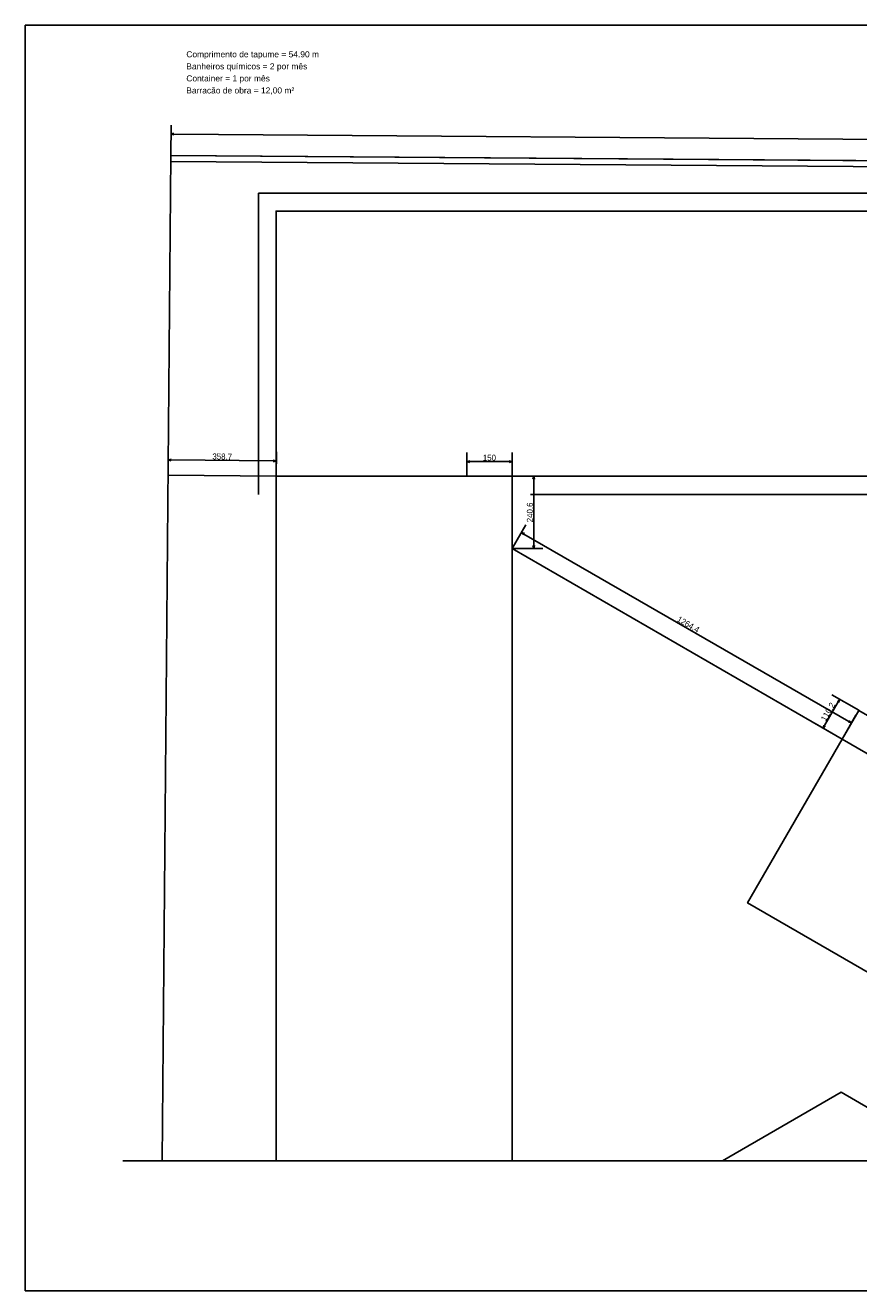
# Model space of a CAD drawing. Header units: millimetres. Extents: x -24 to 384, y -54 to 92.
# Tile 10 of 75: x 65 to 93, y 0 to 42. Entities that reach past the tile are written whole.
import ezdxf

# ---------------------------------------------------------------- set-up
doc = ezdxf.new("R2010")
doc.units = ezdxf.units.MM
doc.layers.add('A-PISOS-NIVEL', color=1, linetype='Continuous')
doc.layers.add('ARQ - COTA_NÍVEL', color=2, linetype='Continuous', lineweight=5)
doc.styles.add('Arial_1', font='arial.ttf', dxfattribs={"height": 0.225})
doc.styles.add('GULIM', font='Gulim.ttf')
doc.linetypes.add('FENCELINE2', pattern='A,6.35,-2.54,[132,ltypeshp.shx,S=2.54,R=0,X=-2.54,Y=0],-2.54,25.4', length=36.83)
doc.dimstyles.new('GULIM-100', dxfattribs={"dimtxt": 0.2, "dimasz": 0.1, "dimexe": 0.3, "dimexo": 0, "dimgap": 0.025, "dimtad": 1, "dimdec": 1, "dimlfac": 100, "dimzin": 12, "dimdsep": 46, "dimtxsty": 'GULIM', "dimblk": 'OPEN30', "dimcen": 0, "dimclrd": 152, "dimclre": 152, "dimclrt": 152, "dimaunit": 1, "dimadec": 0, "dimazin": 0, "dimtfac": 1.875, "dimtdec": 1, "dimtmove": 2, "dimatfit": 3, "dimldrblk": 'OPEN30', "dimfxl": 0, "dimtolj": 1, "dimtzin": 12, "dimlwd": -1, "dimarcsym": 0})

# ---------------------------------------------------------------- blocks, each defined once
blk = doc.blocks.new('_Open30')
at = {"color": 0, "linetype": 'ByBlock', "lineweight": -2}
for p, q in [((-1, 0.27), (0, 0)), ((0, 0), (-1, -0.27)), ((0, 0), (-1, 0))]:
    blk.add_line(p, q, dxfattribs=at)
blk = doc.blocks.new('*D12')
at = {"color": 152, "lineweight": -2, "transparency": 16777216}
for p, q in [((69.734, 27.067), (69.741, 27.873)), ((73.321, 27.035), (73.328, 27.842))]:
    blk.add_line(p, q, dxfattribs=at)
at = {"color": 152, "transparency": 16777216}
blk.add_line((73.225, 27.543), (69.838, 27.572), dxfattribs=at)
at = {"layer": 'Defpoints', "color": 0, "transparency": 16777216}
for p in [(69.738, 27.573), (69.734, 27.067), (73.321, 27.035)]:
    blk.add_point(p, dxfattribs=at)
at = {"color": 152, "transparency": 16777216, "xscale": 0.1, "yscale": 0.1, "zscale": 0.1}
for p, rotation in [((69.738, 27.573), 179.499353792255), ((73.325, 27.542), 359.499353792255)]:
    blk.add_blockref('_Open30', p, dxfattribs=dict(at, rotation=rotation))
at = {"color": 152, "transparency": 16777216, "insert": (71.533, 27.685), "char_height": 0.2, "attachment_point": 5, "rotation": 359.4994, "style": 'GULIM'}
blk.add_mtext('\\A1;358.7', dxfattribs=at)
blk = doc.blocks.new('*D13')
at = {"color": 152, "lineweight": -2, "transparency": 16777216}
for p, q in [((79.646, 27.035), (79.646, 27.818)), ((81.146, 27.035), (81.146, 27.818))]:
    blk.add_line(p, q, dxfattribs=at)
at = {"color": 152, "transparency": 16777216}
blk.add_line((81.046, 27.518), (79.746, 27.518), dxfattribs=at)
at = {"layer": 'Defpoints', "color": 0, "transparency": 16777216}
for p in [(79.646, 27.518), (79.646, 27.035), (81.146, 27.035)]:
    blk.add_point(p, dxfattribs=at)
at = {"color": 152, "transparency": 16777216, "xscale": 0.1, "yscale": 0.1, "zscale": 0.1, "rotation": 180}
blk.add_blockref('_Open30', (79.646, 27.518), dxfattribs=at)
at = {"color": 152, "transparency": 16777216, "xscale": 0.1, "yscale": 0.1, "zscale": 0.1}
blk.add_blockref('_Open30', (81.146, 27.518), dxfattribs=at)
at = {"color": 152, "transparency": 16777216, "insert": (80.396, 27.646), "char_height": 0.2, "attachment_point": 5, "style": 'GULIM'}
blk.add_mtext('\\A1;150', dxfattribs=at)
blk = doc.blocks.new('*D14')
at = {"color": 152, "lineweight": -2, "transparency": 16777216}
for p, q in [((81.146, 27.035), (82.167, 27.035)), ((81.146, 24.629), (82.167, 24.629))]:
    blk.add_line(p, q, dxfattribs=at)
at = {"color": 152, "transparency": 16777216}
blk.add_line((81.867, 26.935), (81.867, 24.729), dxfattribs=at)
at = {"layer": 'Defpoints', "color": 0, "transparency": 16777216}
for p in [(81.146, 27.035), (81.146, 24.629), (81.867, 24.629)]:
    blk.add_point(p, dxfattribs=at)
at = {"color": 152, "transparency": 16777216, "xscale": 0.1, "yscale": 0.1, "zscale": 0.1}
for p, rotation in [((81.867, 27.035), 90), ((81.867, 24.629), 270)]:
    blk.add_blockref('_Open30', p, dxfattribs=dict(at, rotation=rotation))
at = {"color": 152, "transparency": 16777216, "insert": (81.74, 25.832), "char_height": 0.2, "attachment_point": 5, "rotation": 90, "style": 'GULIM'}
blk.add_mtext('\\A1;240.6', dxfattribs=at)
blk = doc.blocks.new('*D15')
at = {"color": 152, "lineweight": -2, "transparency": 16777216}
for p, q in [((81.146, 24.629), (81.605, 25.425)), ((92.096, 18.308), (92.555, 19.103))]:
    blk.add_line(p, q, dxfattribs=at)
at = {"color": 152, "transparency": 16777216}
blk.add_line((81.542, 25.115), (92.318, 18.893), dxfattribs=at)
at = {"layer": 'Defpoints', "color": 0, "transparency": 16777216}
for p in [(81.146, 24.629), (92.405, 18.843), (92.096, 18.308)]:
    blk.add_point(p, dxfattribs=at)
at = {"color": 152, "transparency": 16777216, "xscale": 0.1, "yscale": 0.1, "zscale": 0.1}
for p, rotation in [((81.455, 25.165), 149.9999884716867), ((92.405, 18.843), 329.9999884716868)]:
    blk.add_blockref('_Open30', p, dxfattribs=dict(at, rotation=rotation))
at = {"color": 152, "transparency": 16777216, "insert": (86.994, 22.115), "char_height": 0.2, "attachment_point": 5, "rotation": 330, "style": 'GULIM'}
blk.add_mtext('\\A1;1264.4', dxfattribs=at)
blk = doc.blocks.new('*D16')
at = {"color": 152, "lineweight": -2, "transparency": 16777216}
for p, q in [((92.647, 19.263), (91.755, 19.777)), ((92.096, 18.308), (91.204, 18.822))]:
    blk.add_line(p, q, dxfattribs=at)
at = {"color": 152, "transparency": 16777216}
blk.add_line((91.964, 19.541), (91.513, 18.759), dxfattribs=at)
at = {"layer": 'Defpoints', "color": 0, "transparency": 16777216}
for p in [(92.647, 19.263), (91.463, 18.672), (92.096, 18.308)]:
    blk.add_point(p, dxfattribs=at)
at = {"color": 152, "transparency": 16777216, "xscale": 0.1, "yscale": 0.1, "zscale": 0.1}
for p, rotation in [((92.014, 19.627), 60.02137671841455), ((91.463, 18.672), 240.0213767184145)]:
    blk.add_blockref('_Open30', p, dxfattribs=dict(at, rotation=rotation))
at = {"color": 152, "transparency": 16777216, "insert": (91.628, 19.214), "char_height": 0.2, "attachment_point": 5, "rotation": 60.0214, "style": 'GULIM'}
blk.add_mtext('\\A1;110.2', dxfattribs=at)
blk = doc.blocks.new('*D23')
at = {"color": 152, "lineweight": -2, "transparency": 16777216}
for p, q in [((69.826, 37.677), (69.834, 38.689)), ((119.825, 37.311), (119.832, 38.323))]:
    blk.add_line(p, q, dxfattribs=at)
at = {"color": 152, "transparency": 16777216}
blk.add_line((69.932, 38.388), (119.73, 38.024), dxfattribs=at)
at = {"layer": 'Defpoints', "color": 0, "transparency": 16777216}
for p in [(119.83, 38.023), (69.826, 37.677), (119.825, 37.311)]:
    blk.add_point(p, dxfattribs=at)
at = {"color": 152, "transparency": 16777216, "xscale": 0.1, "yscale": 0.1, "zscale": 0.1}
for p, rotation in [((69.832, 38.389), 179.5813618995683), ((119.83, 38.023), 359.5813618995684)]:
    blk.add_blockref('_Open30', p, dxfattribs=dict(at, rotation=rotation))
at = {"color": 152, "transparency": 16777216, "insert": (94.832, 38.334), "char_height": 0.2, "attachment_point": 5, "rotation": 359.5814, "style": 'GULIM'}
blk.add_mtext('\\A1;5000', dxfattribs=at)

msp = doc.modelspace()

# ---------------------------------------------------------------- linework, layer by layer
at = {"color": 2, "linetype": 'Continuous'}
msp.add_line((69.8264, 37.6768), (69.5348, 4.3144), dxfattribs=at)
at = {"color": 2}
msp.add_line((69.8264, 37.6768), (119.8251, 37.3114), dxfattribs=at)
at = {"color": 3, "linetype": 'FENCELINE2', "ltscale": 0.025}
msp.add_line((73.3209, 27.0352), (69.7337, 27.0666), dxfattribs=at)
msp.add_lwpolyline([(65, 0), (124.4, 0), (124.4, 42), (65, 42)], close=True)
at = {"color": 3}
msp.add_lwpolyline([(69.8264, 37.6768), (119.8251, 37.3114), (119.563, 7.3126), (119.363, 7.3143), (119.6233, 37.1129), (69.8249, 37.4768)], close=True, dxfattribs=at)
at = {"color": 2}
msp.add_lwpolyline([(73.3209, 27.0352), (107.9209, 27.0352), (107.9209, 12.2352), (116.7209, 12.2352), (116.7209, 35.8352), (73.3209, 35.8352)], close=True, dxfattribs=at)
for points in [[(81.1459, 4.3144), (81.1459, 27.0352), (73.3209, 27.0352), (73.3209, 4.3144)], [(97.1025, 4.3144), (98.7725, 7.207), (102.5981, 4.9983), (105.7356, 10.4326), (92.0957, 18.3076), (88.9582, 12.8733), (96.2611, 8.657), (94.3139, 5.2844), (92.0608, 6.5853), (88.1275, 4.3144)]]:
    msp.add_lwpolyline(points, dxfattribs=at)
at = {"color": 3, "linetype": 'FENCELINE2', "ltscale": 0.025}
for points in [[(79.6459, 27.0352), (81.1459, 27.0352), (81.1459, 24.6295), (92.0957, 18.3076)], [(92.0957, 18.3076), (92.6465, 19.2626), (103.6583, 12.9189), (106.657, 11.1328)]]:
    msp.add_lwpolyline(points, dxfattribs=at)
at = {"color": 2, "linetype": 'Continuous'}
msp.add_lwpolyline([(68.2339, 4.3144), (94.2349, 4.3144), (94.3599, 3.971), (94.6099, 4.6578), (94.7349, 4.3144), (120.7358, 4.3144)], dxfattribs=at)
at = {"layer": 'A-PISOS-NIVEL', "color": 252}
for p, q in [((72.7323, 36.4291), (72.7323, 26.4316)), ((117.7209, 36.4291), (72.7323, 36.4291)), ((81.7573, 26.4316), (107.3233, 26.4316))]:
    msp.add_line(p, q, dxfattribs=at)

# ---------------------------------------------------------------- texts
at = {"layer": 'ARQ - COTA_NÍVEL', "style": 'Arial_1'}
for s, p in [('Comprimento de tapume = 54.90 m', (70.3414, 40.9378)), ('Banheiros químicos = 2 por mês', (70.3414, 40.5378)), ('Container = 1 por mês', (70.3414, 40.1378)), ('Barracão de obra = 12,00 m²', (70.3414, 39.7378))]:
    msp.add_text(s, height=0.2, rotation=360, dxfattribs=at).set_placement(p)

# ---------------------------------------------------------------- dimensions: what is measured, and where the dimension line sits
for p1, p2, distance, picture, middle in [((69.8264, 37.6768), (119.8251, 37.3114), 0.7119, '*D23', (94.8319, 38.3335)), ((73.3209, 27.0352), (69.7337, 27.0666), -0.5065, '*D12', (71.5328, 27.6851)), ((81.1459, 27.0352), (79.6459, 27.0352), -0.483, '*D13', (80.3959, 27.646)), ((81.1459, 27.0352), (81.1459, 24.6295), 0.7213, '*D14', (81.7395, 25.8323)), ((81.1459, 24.6295), (92.0957, 18.3076), 0.6186, '*D15', (86.994, 22.1149)), ((92.6465, 19.2626), (92.0957, 18.3076), -0.7298, '*D16', (91.6282, 19.2136))]:
    dim = msp.add_aligned_dim(p1=p1, p2=p2, distance=distance, dimstyle='GULIM-100')
    dim.commit()
    dim.dimension.update_dxf_attribs({"geometry": picture, "text_midpoint": middle})

doc.saveas('drawing.dxf')
